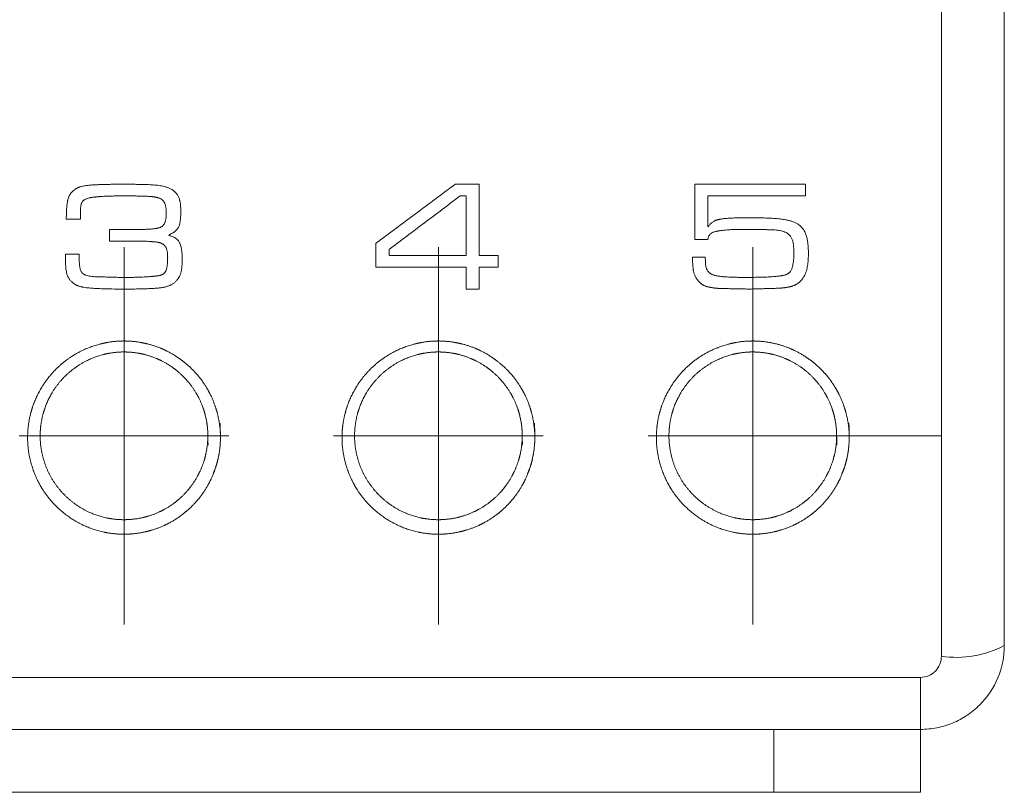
# Model space of a CAD drawing. Header units: millimetres. Extents: x 20 to 193, y 78 to 211.
# Tile 4 of 8: x 103 to 126, y 146 to 164. Entities that reach past the tile are written whole.
import ezdxf

# ---------------------------------------------------------------- set-up
doc = ezdxf.new("R2010")
doc.units = ezdxf.units.MM
doc.layers.add('___VS___', color=7, linetype='Continuous', lineweight=15)

# ---------------------------------------------------------------- blocks, each defined once
blk = doc.blocks.new('SW_CENTERMARKSYMBOL_0')
at = {"layer": '___VS___', "color": 0}
for p, q in [((7.5, 2.5), (7.5, 4.5)), ((15, 2.5), (15, 4.5)), ((22.5, 2.5), (22.5, 4.5)), ((7.5, 0), (7.5, 2.5)), ((15, 0), (15, 2.5)), ((22.5, 0), (22.5, 2.5)), ((7.5, 0), (5, 0)), ((7.5, 0), (7.5, -2.5)), ((7.5, 0), (10, 0)), ((15, 0), (12.5, 0)), ((15, 0), (15, -2.5)), ((15, 0), (17.5, 0)), ((22.5, 0), (20, 0)), ((22.5, 0), (22.5, -2.5)), ((22.5, 0), (25, 0)), ((25, 0), (27, 0)), ((7.5, -2.5), (7.5, -4.5)), ((15, -2.5), (15, -4.5)), ((22.5, -2.5), (22.5, -4.5))]:
    blk.add_line(p, q, dxfattribs=at)

msp = doc.modelspace()

# ---------------------------------------------------------------- linework, layer by layer
at = {"color": 7, "linetype": 'Continuous', "lineweight": 15}
for p, q in [((124.501, 148.907), (124.501, 164.836)), ((126.001, 164.868), (126.001, 149.162)), ((112.904, 160.162), (113.477, 160.162)), ((113.477, 158.46), (113.477, 160.162)), ((118.619, 160.162), (118.619, 158.842)), ((118.619, 160.162), (121.258, 160.162)), ((121.258, 159.884), (121.258, 160.162)), ((113.02, 159.884), (113.164, 159.884)), ((113.164, 159.884), (113.164, 158.46)), ((118.931, 159.884), (121.258, 159.884)), ((118.931, 159.148), (118.931, 159.884)), ((103.623, 159.328), (103.964, 159.328)), ((104.654, 159.085), (104.654, 158.807)), ((104.654, 159.085), (105.454, 159.085)), ((104.654, 158.807), (105.361, 158.807)), ((118.619, 158.842), (118.931, 158.842)), ((111.011, 158.756), (111.011, 158.182)), ((111.324, 158.46), (111.324, 158.603)), ((103.601, 158.495), (103.93, 158.495)), ((111.324, 158.46), (113.164, 158.46)), ((113.477, 158.46), (113.928, 158.46)), ((113.928, 158.182), (113.928, 158.46)), ((118.562, 158.426), (118.866, 158.426)), ((111.011, 158.182), (113.164, 158.182)), ((113.164, 158.182), (113.164, 157.662)), ((113.477, 158.182), (113.928, 158.182)), ((113.477, 157.662), (113.477, 158.182)), ((113.164, 157.662), (113.477, 157.662)), ((86.001, 148.402), (124.001, 148.402)), ((124.001, 147.162), (124.001, 148.402)), ((124.001, 147.162), (86.001, 147.162)), ((120.501, 145.662), (120.501, 147.162)), ((124.001, 147.162), (124.001, 145.662)), ((120.501, 145.662), (89.501, 145.662)), ((124.001, 145.662), (120.501, 145.662))]:
    msp.add_line(p, q, dxfattribs=at)
msp.add_arc((124.865, 151.303), 2.424, 261.3608, 297.9385, dxfattribs=at)
for points, knots in [([(103.787, 160.004), (103.776, 159.994), (103.755, 159.973), (103.727, 159.938), (103.706, 159.907), (103.692, 159.881), (103.674, 159.84), (103.661, 159.797), (103.652, 159.753), (103.648, 159.724), (103.641, 159.672), (103.635, 159.612), (103.631, 159.553), (103.626, 159.463), (103.624, 159.388), (103.623, 159.328)], [0, 0, 0, 0, 0.063462, 0.124223, 0.18627, 0.217176, 0.248203, 0.373052, 0.404326, 0.435537, 0.498226, 0.623644, 0.686355, 0.749067, 1, 1, 1, 1]), ([(104.216, 160.142), (104.207, 160.141), (104.188, 160.139), (104.149, 160.136), (104.101, 160.131), (104.044, 160.122), (103.998, 160.112), (103.966, 160.103), (103.945, 160.097), (103.924, 160.089), (103.902, 160.08), (103.884, 160.071), (103.869, 160.063), (103.857, 160.056), (103.844, 160.048), (103.828, 160.037), (103.809, 160.023), (103.794, 160.01), (103.787, 160.004)], [0, 0, 0, 0, 0.062686, 0.125376, 0.250734, 0.376019, 0.501277, 0.557983, 0.592112, 0.643379, 0.704434, 0.750181, 0.775057, 0.812314, 0.843305, 0.874453, 0.937206, 1, 1, 1, 1]), ([(105.014, 160.162), (104.981, 160.162), (104.915, 160.161), (104.815, 160.161), (104.715, 160.16), (104.615, 160.158), (104.515, 160.156), (104.416, 160.153), (104.333, 160.149), (104.266, 160.145), (104.233, 160.143), (104.216, 160.142)], [0, 0, 0, 0, 0.125009, 0.250018, 0.375022, 0.500027, 0.625024, 0.750032, 0.875024, 0.937513, 1, 1, 1, 1]), ([(106.138, 160.038), (106.128, 160.044), (106.107, 160.055), (106.064, 160.075), (106.008, 160.095), (105.939, 160.113), (105.869, 160.126), (105.799, 160.136), (105.728, 160.143), (105.657, 160.148), (105.585, 160.152), (105.514, 160.154), (105.419, 160.157), (105.3, 160.159), (105.157, 160.161), (105.062, 160.161), (105.014, 160.162)], [0, 0, 0, 0, 0.031026, 0.06211, 0.124525, 0.187141, 0.24951, 0.311964, 0.374452, 0.437004, 0.499603, 0.562201, 0.624734, 0.74982, 0.87491, 1, 1, 1, 1]), ([(106.355, 159.515), (106.355, 159.527), (106.355, 159.552), (106.353, 159.602), (106.35, 159.664), (106.342, 159.725), (106.332, 159.77), (106.326, 159.793), (106.315, 159.829), (106.299, 159.868), (106.274, 159.91), (106.244, 159.951), (106.208, 159.986), (106.174, 160.013), (106.154, 160.027), (106.143, 160.034), (106.138, 160.038)], [0, 0, 0, 0, 0.06235, 0.124923, 0.250138, 0.374842, 0.436996, 0.478416, 0.499157, 0.624344, 0.687013, 0.749415, 0.874516, 0.937241, 0.968521, 1, 1, 1, 1]), ([(112.904, 160.162), (112.586, 159.926), (111.955, 159.457), (111.325, 158.989), (111.011, 158.756)], [0, 0, 0, 0, 0.50312, 1, 1, 1, 1]), ([(103.959, 159.464), (103.959, 159.48), (103.96, 159.511), (103.961, 159.557), (103.965, 159.603), (103.97, 159.648), (103.981, 159.693), (103.995, 159.725), (104.008, 159.744), (104.017, 159.757), (104.026, 159.767), (104.034, 159.775), (104.038, 159.778), (104.043, 159.782), (104.049, 159.786), (104.058, 159.792), (104.064, 159.796), (104.068, 159.798)], [0, 0, 0, 0, 0.125088, 0.250158, 0.375237, 0.50023, 0.624695, 0.748577, 0.779689, 0.811057, 0.873889, 0.889574, 0.905231, 0.917735, 0.936452, 0.968179, 1, 1, 1, 1]), ([(104.068, 159.798), (104.076, 159.802), (104.094, 159.811), (104.13, 159.825), (104.161, 159.833), (104.185, 159.838), (104.194, 159.84), (104.205, 159.843), (104.22, 159.845), (104.237, 159.848), (104.263, 159.851), (104.292, 159.855), (104.319, 159.857), (104.338, 159.859), (104.353, 159.861), (104.368, 159.862), (104.387, 159.864), (104.441, 159.869), (104.505, 159.873), (104.583, 159.877), (104.662, 159.879), (104.764, 159.881), (104.881, 159.883), (104.96, 159.884), (104.999, 159.884)], [0, 0, 0, 0, 0.030977, 0.061917, 0.124085, 0.131904, 0.139732, 0.155416, 0.167988, 0.186878, 0.212106, 0.249947, 0.281376, 0.297019, 0.312596, 0.328203, 0.343822, 0.37506, 0.500033, 0.550029, 0.625012, 0.750005, 0.875003, 1, 1, 1, 1]), ([(104.999, 159.884), (105.034, 159.884), (105.104, 159.884), (105.209, 159.883), (105.315, 159.881), (105.403, 159.878), (105.464, 159.876), (105.499, 159.875), (105.535, 159.874), (105.568, 159.873), (105.603, 159.871), (105.628, 159.869), (105.656, 159.867), (105.681, 159.864), (105.702, 159.862), (105.72, 159.859), (105.737, 159.856), (105.754, 159.853), (105.771, 159.85), (105.786, 159.846), (105.8, 159.843), (105.817, 159.838), (105.83, 159.834), (105.838, 159.832)], [0, 0, 0, 0, 0.124939, 0.249876, 0.374816, 0.499754, 0.562264, 0.593636, 0.625052, 0.687926, 0.713061, 0.750717, 0.775781, 0.813305, 0.838271, 0.853232, 0.875649, 0.900528, 0.915445, 0.937813, 0.953347, 0.968886, 1, 1, 1, 1]), ([(105.838, 159.832), (105.839, 159.831), (105.841, 159.831), (105.844, 159.829), (105.847, 159.828), (105.85, 159.827), (105.854, 159.825), (105.857, 159.824), (105.86, 159.822), (105.863, 159.821), (105.866, 159.82), (105.869, 159.818), (105.872, 159.816), (105.875, 159.815), (105.878, 159.813), (105.882, 159.811), (105.887, 159.808), (105.893, 159.804), (105.9, 159.8), (105.909, 159.793), (105.919, 159.784), (105.932, 159.772), (105.946, 159.754), (105.965, 159.724), (105.981, 159.685), (105.992, 159.643), (105.999, 159.608), (106.004, 159.568), (106.006, 159.53), (106.007, 159.494), (106.008, 159.476), (106.008, 159.467)], [0, 0, 0, 0, 0.007724, 0.015466, 0.023223, 0.030992, 0.038773, 0.046562, 0.054358, 0.062159, 0.069963, 0.077769, 0.085576, 0.093381, 0.101184, 0.108983, 0.124567, 0.142346, 0.155656, 0.186624, 0.2175, 0.248551, 0.311095, 0.373809, 0.498517, 0.59872, 0.673941, 0.749058, 0.874494, 0.937261, 1, 1, 1, 1]), ([(113.02, 159.884), (112.736, 159.669), (112.17, 159.242), (111.605, 158.816), (111.324, 158.603)], [0, 0, 0, 0, 0.502811, 1, 1, 1, 1]), ([(106.062, 158.948), (106.075, 158.954), (106.101, 158.966), (106.14, 158.987), (106.178, 159.009), (106.225, 159.042), (106.268, 159.082), (106.301, 159.13), (106.319, 159.173), (106.33, 159.215), (106.341, 159.272), (106.349, 159.341), (106.353, 159.414), (106.354, 159.472), (106.355, 159.5), (106.355, 159.515)], [0, 0, 0, 0, 0.0625294, 0.1252028, 0.1877609, 0.2501292, 0.3752766, 0.4377096, 0.5001848, 0.5718298, 0.625235, 0.7499276, 0.8750007, 0.9375608, 1, 1, 1, 1]), ([(106.008, 159.467), (106.008, 159.45), (106.007, 159.417), (106.003, 159.367), (105.997, 159.325), (105.99, 159.293), (105.983, 159.268), (105.975, 159.245), (105.964, 159.222), (105.951, 159.2), (105.939, 159.183), (105.927, 159.171), (105.915, 159.16), (105.9, 159.15), (105.885, 159.142), (105.869, 159.135), (105.851, 159.127), (105.834, 159.122), (105.822, 159.118), (105.816, 159.117), (105.811, 159.116), (105.807, 159.115), (105.803, 159.114), (105.797, 159.112), (105.789, 159.111), (105.775, 159.108), (105.754, 159.104), (105.729, 159.101), (105.696, 159.096), (105.658, 159.092), (105.608, 159.089), (105.558, 159.087), (105.504, 159.086), (105.471, 159.085), (105.454, 159.085)], [0, 0, 0, 0, 0.0627304, 0.1255041, 0.1881372, 0.2194485, 0.2508689, 0.2822961, 0.3136516, 0.3451177, 0.3765072, 0.3921295, 0.4077181, 0.4390404, 0.4569697, 0.474787, 0.5013804, 0.5324469, 0.5402279, 0.5480148, 0.5542485, 0.5589263, 0.563606, 0.5714095, 0.5792176, 0.594844, 0.6261063, 0.6573059, 0.6884211, 0.7506894, 0.800528, 0.8753322, 0.9376856, 1, 1, 1, 1]), ([(119.129, 159.304), (119.124, 159.302), (119.114, 159.298), (119.099, 159.292), (119.085, 159.285), (119.066, 159.275), (119.044, 159.26), (119.018, 159.241), (118.994, 159.22), (118.972, 159.197), (118.951, 159.173), (118.938, 159.156), (118.931, 159.148)], [0, 0, 0, 0, 0.062676, 0.125393, 0.188039, 0.250618, 0.375862, 0.501237, 0.6257, 0.750386, 0.875276, 1, 1, 1, 1]), ([(119.894, 159.363), (119.862, 159.363), (119.798, 159.363), (119.701, 159.361), (119.605, 159.359), (119.525, 159.356), (119.461, 159.353), (119.413, 159.35), (119.365, 159.346), (119.317, 159.341), (119.279, 159.336), (119.247, 159.331), (119.225, 159.327), (119.2, 159.322), (119.177, 159.317), (119.152, 159.311), (119.137, 159.306), (119.129, 159.304)], [0, 0, 0, 0, 0.1250542, 0.2501064, 0.37516, 0.5002097, 0.5626476, 0.6252616, 0.6879323, 0.7505601, 0.8130771, 0.8380469, 0.8754612, 0.9003815, 0.937738, 0.9688624, 1, 1, 1, 1]), ([(121.084, 159.207), (121.074, 159.214), (121.053, 159.227), (121.008, 159.25), (120.949, 159.274), (120.876, 159.295), (120.794, 159.313), (120.719, 159.326), (120.644, 159.335), (120.577, 159.342), (120.476, 159.349), (120.349, 159.355), (120.198, 159.36), (120.046, 159.362), (119.945, 159.363), (119.894, 159.363)], [0, 0, 0, 0, 0.031, 0.062066, 0.124498, 0.187166, 0.249532, 0.332783, 0.374447, 0.436998, 0.499596, 0.624699, 0.749792, 0.874897, 1, 1, 1, 1]), ([(119.014, 158.995), (119.021, 158.999), (119.036, 159.007), (119.067, 159.02), (119.093, 159.028), (119.114, 159.034), (119.122, 159.036), (119.132, 159.038), (119.145, 159.041), (119.16, 159.044), (119.182, 159.048), (119.208, 159.052), (119.235, 159.056), (119.269, 159.06), (119.327, 159.067), (119.412, 159.074), (119.514, 159.08), (119.616, 159.083), (119.719, 159.085), (119.787, 159.085), (119.821, 159.085)], [0, 0, 0, 0, 0.0309516, 0.0619149, 0.1241376, 0.1303911, 0.1397802, 0.1554491, 0.1679993, 0.1868401, 0.211964, 0.2495606, 0.2851551, 0.3119565, 0.3745023, 0.4996044, 0.6246857, 0.7497805, 0.8748937, 1, 1, 1, 1]), ([(119.821, 159.085), (119.862, 159.085), (119.944, 159.085), (120.108, 159.084), (120.241, 159.081), (120.344, 159.078), (120.374, 159.077), (120.405, 159.076), (120.446, 159.075), (120.497, 159.073), (120.558, 159.068), (120.619, 159.06), (120.679, 159.049), (120.739, 159.032), (120.777, 159.017), (120.797, 159.009)], [0, 0, 0, 0, 0.124944, 0.249884, 0.499756, 0.531004, 0.562266, 0.593527, 0.624774, 0.687173, 0.749406, 0.811514, 0.873687, 0.936309, 1, 1, 1, 1]), ([(121.327, 158.511), (121.327, 158.543), (121.326, 158.607), (121.32, 158.703), (121.309, 158.799), (121.291, 158.893), (121.261, 158.985), (121.229, 159.049), (121.202, 159.089), (121.183, 159.114), (121.156, 159.144), (121.122, 159.177), (121.097, 159.197), (121.084, 159.207)], [0, 0, 0, 0, 0.1255847, 0.2511397, 0.3766024, 0.5019945, 0.6268514, 0.7515886, 0.7825224, 0.8134751, 0.8755889, 0.9379005, 1, 1, 1, 1]), ([(105.361, 158.807), (105.371, 158.807), (105.393, 158.807), (105.435, 158.806), (105.488, 158.804), (105.552, 158.801), (105.605, 158.797), (105.642, 158.794), (105.664, 158.792), (105.685, 158.791), (105.712, 158.789), (105.744, 158.786), (105.775, 158.783), (105.801, 158.779), (105.822, 158.775), (105.837, 158.772), (105.851, 158.768), (105.86, 158.766), (105.865, 158.764), (105.868, 158.763), (105.869, 158.763)], [0, 0, 0, 0, 0.062467, 0.124936, 0.249863, 0.374797, 0.499738, 0.562259, 0.593599, 0.624971, 0.687745, 0.750461, 0.813034, 0.87543, 0.900349, 0.937703, 0.968834, 0.98441, 0.992203, 1, 1, 1, 1]), ([(106.39, 158.366), (106.39, 158.381), (106.389, 158.412), (106.387, 158.473), (106.383, 158.535), (106.376, 158.595), (106.368, 158.641), (106.357, 158.686), (106.345, 158.723), (106.332, 158.754), (106.318, 158.781), (106.302, 158.806), (106.283, 158.828), (106.262, 158.85), (106.238, 158.869), (106.212, 158.886), (106.185, 158.902), (106.15, 158.918), (106.113, 158.931), (106.087, 158.94), (106.073, 158.945), (106.065, 158.947), (106.062, 158.948)], [0, 0, 0, 0, 0.0624241, 0.1248964, 0.2497374, 0.312103, 0.3745817, 0.4371279, 0.4994712, 0.5350519, 0.5707713, 0.6243556, 0.6555005, 0.6866983, 0.7493276, 0.7806464, 0.8118874, 0.8744995, 0.9372646, 0.9686592, 0.9843399, 1, 1, 1, 1]), ([(118.931, 158.842), (118.932, 158.846), (118.933, 158.853), (118.936, 158.868), (118.94, 158.888), (118.947, 158.909), (118.956, 158.93), (118.964, 158.945), (118.972, 158.957), (118.982, 158.969), (118.993, 158.979), (119.005, 158.988), (119.011, 158.992), (119.014, 158.995)], [0, 0, 0, 0, 0.063029, 0.126077, 0.252057, 0.394834, 0.502265, 0.627245, 0.689353, 0.751148, 0.875463, 0.937879, 1, 1, 1, 1]), ([(120.797, 159.009), (120.806, 159.003), (120.825, 158.991), (120.86, 158.964), (120.894, 158.931), (120.92, 158.892), (120.939, 158.851), (120.956, 158.8), (120.966, 158.75), (120.972, 158.706), (120.976, 158.662), (120.978, 158.615), (120.98, 158.57), (120.98, 158.548), (120.98, 158.537)], [0, 0, 0, 0, 0.062232, 0.124754, 0.248942, 0.319971, 0.391457, 0.498615, 0.623834, 0.674025, 0.749237, 0.874595, 0.937303, 1, 1, 1, 1]), ([(105.869, 158.763), (105.871, 158.762), (105.875, 158.76), (105.883, 158.757), (105.892, 158.752), (105.904, 158.746), (105.916, 158.74), (105.928, 158.732), (105.943, 158.723), (105.956, 158.712), (105.969, 158.7), (105.981, 158.687), (105.995, 158.669), (106.007, 158.646), (106.021, 158.613), (106.029, 158.578), (106.035, 158.543), (106.039, 158.508), (106.041, 158.473), (106.042, 158.437), (106.042, 158.42), (106.043, 158.411)], [0, 0, 0, 0, 0.0155156, 0.0310739, 0.0622789, 0.087289, 0.1248062, 0.1560244, 0.1871695, 0.2492119, 0.2802467, 0.3114722, 0.3741161, 0.436573, 0.498935, 0.6241536, 0.6867759, 0.7493489, 0.8746362, 0.9373385, 1, 1, 1, 1]), ([(103.601, 158.495), (103.601, 158.475), (103.601, 158.436), (103.602, 158.376), (103.603, 158.317), (103.606, 158.268), (103.608, 158.228), (103.611, 158.189), (103.616, 158.14), (103.624, 158.081), (103.633, 158.042), (103.637, 158.023)], [0, 0, 0, 0, 0.1249718, 0.2499581, 0.3749182, 0.4998557, 0.5623817, 0.6249138, 0.7499317, 0.8750023, 1, 1, 1, 1]), ([(103.932, 158.397), (103.932, 158.405), (103.932, 158.422), (103.931, 158.443), (103.931, 158.461), (103.931, 158.477), (103.931, 158.488), (103.93, 158.495)], [0, 0, 0, 0, 0.249964, 0.499974, 0.663245, 0.785702, 1, 1, 1, 1]), ([(104.088, 157.994), (104.087, 157.994), (104.084, 157.995), (104.081, 157.996), (104.078, 157.998), (104.074, 157.999), (104.071, 158.001), (104.067, 158.003), (104.062, 158.005), (104.055, 158.008), (104.048, 158.012), (104.042, 158.016), (104.029, 158.023), (104.016, 158.033), (104.002, 158.047), (103.99, 158.062), (103.976, 158.082), (103.964, 158.109), (103.955, 158.137), (103.947, 158.175), (103.94, 158.223), (103.935, 158.281), (103.933, 158.329), (103.932, 158.368), (103.932, 158.388), (103.932, 158.397)], [0, 0, 0, 0, 0.007722, 0.015465, 0.023226, 0.031001, 0.038788, 0.046583, 0.062188, 0.074676, 0.093392, 0.111183, 0.124497, 0.186227, 0.217399, 0.248807, 0.311639, 0.3741, 0.436744, 0.499574, 0.624543, 0.749583, 0.874833, 0.937455, 1, 1, 1, 1]), ([(106.043, 158.411), (106.042, 158.401), (106.042, 158.381), (106.042, 158.342), (106.04, 158.292), (106.034, 158.233), (106.027, 158.185), (106.018, 158.146), (106.009, 158.118), (105.999, 158.095), (105.989, 158.078), (105.978, 158.062), (105.966, 158.046), (105.951, 158.032), (105.94, 158.023), (105.929, 158.016), (105.921, 158.011), (105.912, 158.007), (105.901, 158.001), (105.891, 157.997), (105.887, 157.995)], [0, 0, 0, 0, 0.062537, 0.12508, 0.250131, 0.375141, 0.500082, 0.562415, 0.624871, 0.687079, 0.71819, 0.749534, 0.812212, 0.843434, 0.874625, 0.905924, 0.921608, 0.937294, 0.968592, 1, 1, 1, 1]), ([(106.293, 157.912), (106.303, 157.928), (106.323, 157.962), (106.346, 158.019), (106.363, 158.076), (106.374, 158.134), (106.38, 158.18), (106.384, 158.219), (106.387, 158.258), (106.389, 158.297), (106.389, 158.336), (106.39, 158.356), (106.39, 158.366)], [0, 0, 0, 0, 0.1208008, 0.2491746, 0.3916866, 0.4989366, 0.6242311, 0.6868592, 0.7494669, 0.874721, 0.9373671, 1, 1, 1, 1]), ([(118.562, 158.426), (118.563, 158.384), (118.565, 158.322), (118.569, 158.25), (118.572, 158.209), (118.575, 158.167), (118.58, 158.126), (118.587, 158.086), (118.597, 158.045), (118.614, 157.996), (118.632, 157.96), (118.642, 157.941)], [0, 0, 0, 0, 0.250229, 0.375337, 0.437884, 0.500411, 0.625451, 0.68793, 0.750323, 0.875158, 1, 1, 1, 1]), ([(118.942, 158.076), (118.934, 158.086), (118.921, 158.103), (118.908, 158.125), (118.9, 158.142), (118.891, 158.164), (118.882, 158.198), (118.877, 158.236), (118.874, 158.266), (118.872, 158.296), (118.87, 158.334), (118.868, 158.38), (118.867, 158.41), (118.866, 158.426)], [0, 0, 0, 0, 0.100191, 0.17547, 0.213006, 0.250418, 0.374683, 0.499699, 0.562417, 0.625043, 0.749958, 0.874977, 1, 1, 1, 1]), ([(120.98, 158.537), (120.98, 158.525), (120.98, 158.501), (120.979, 158.453), (120.977, 158.393), (120.97, 158.321), (120.962, 158.262), (120.953, 158.215), (120.941, 158.168), (120.923, 158.123), (120.898, 158.082), (120.879, 158.059), (120.861, 158.043), (120.846, 158.032), (120.831, 158.023), (120.82, 158.017), (120.815, 158.014)], [0, 0, 0, 0, 0.062499, 0.125006, 0.249977, 0.374966, 0.499912, 0.56221, 0.62471, 0.748963, 0.811532, 0.874257, 0.905523, 0.936934, 0.968473, 1, 1, 1, 1]), ([(121.244, 158.005), (121.253, 158.024), (121.269, 158.064), (121.294, 158.147), (121.314, 158.253), (121.323, 158.36), (121.327, 158.446), (121.327, 158.489), (121.327, 158.511)], [0, 0, 0, 0, 0.124817, 0.249573, 0.499502, 0.749768, 0.874871, 1, 1, 1, 1]), ([(103.637, 158.023), (103.644, 158.003), (103.657, 157.962), (103.683, 157.915), (103.708, 157.881), (103.736, 157.848), (103.77, 157.817), (103.807, 157.79), (103.836, 157.772), (103.857, 157.76), (103.874, 157.752), (103.887, 157.746), (103.902, 157.74), (103.922, 157.732), (103.948, 157.723), (103.973, 157.716), (103.994, 157.711), (104.004, 157.709), (104.01, 157.708)], [0, 0, 0, 0, 0.124565, 0.249214, 0.311292, 0.37369, 0.498861, 0.580456, 0.641642, 0.695311, 0.722167, 0.749021, 0.777654, 0.820553, 0.874122, 0.937047, 0.968527, 1, 1, 1, 1]), ([(105.075, 157.939), (105.034, 157.94), (104.951, 157.94), (104.786, 157.942), (104.642, 157.947), (104.529, 157.95), (104.487, 157.95), (104.446, 157.951), (104.394, 157.952), (104.332, 157.953), (104.271, 157.957), (104.209, 157.965), (104.148, 157.976), (104.108, 157.988), (104.088, 157.994)], [0, 0, 0, 0, 0.124846, 0.24969, 0.499366, 0.561835, 0.593098, 0.624368, 0.686889, 0.74933, 0.81168, 0.874039, 0.93666, 1, 1, 1, 1]), ([(105.887, 157.995), (105.885, 157.995), (105.881, 157.994), (105.873, 157.991), (105.863, 157.989), (105.851, 157.986), (105.836, 157.983), (105.814, 157.979), (105.791, 157.975), (105.764, 157.972), (105.738, 157.969), (105.711, 157.967), (105.677, 157.964), (105.635, 157.96), (105.567, 157.955), (105.489, 157.95), (105.388, 157.945), (105.286, 157.942), (105.177, 157.94), (105.109, 157.94), (105.075, 157.939)], [0, 0, 0, 0, 0.007798, 0.015594, 0.031183, 0.043654, 0.062367, 0.087337, 0.124843, 0.149878, 0.187453, 0.218751, 0.249998, 0.312501, 0.375012, 0.500031, 0.600016, 0.750005, 0.875007, 1, 1, 1, 1]), ([(105.82, 157.686), (105.831, 157.687), (105.854, 157.69), (105.888, 157.694), (105.921, 157.7), (105.956, 157.706), (105.99, 157.714), (106.022, 157.723), (106.053, 157.733), (106.08, 157.743), (106.101, 157.752), (106.121, 157.761), (106.146, 157.774), (106.175, 157.792), (106.211, 157.819), (106.243, 157.851), (106.273, 157.885), (106.286, 157.903), (106.293, 157.912)], [0, 0, 0, 0, 0.062701, 0.125416, 0.188108, 0.250777, 0.322342, 0.37606, 0.438717, 0.501271, 0.532394, 0.563581, 0.626031, 0.688431, 0.750646, 0.875166, 0.937643, 1, 1, 1, 1]), ([(118.642, 157.941), (118.646, 157.934), (118.654, 157.92), (118.671, 157.893), (118.695, 157.861), (118.721, 157.832), (118.741, 157.813), (118.753, 157.802), (118.766, 157.792), (118.783, 157.779), (118.799, 157.769), (118.812, 157.761), (118.825, 157.753), (118.843, 157.745), (118.865, 157.735), (118.887, 157.727), (118.907, 157.721), (118.922, 157.716), (118.93, 157.714), (118.935, 157.713)], [0, 0, 0, 0, 0.062778, 0.125596, 0.251028, 0.375686, 0.438233, 0.463255, 0.50077, 0.572099, 0.625448, 0.650314, 0.687659, 0.749989, 0.799962, 0.875045, 0.937614, 0.962602, 1, 1, 1, 1]), ([(119.287, 157.957), (119.276, 157.958), (119.261, 157.96), (119.23, 157.964), (119.194, 157.969), (119.147, 157.976), (119.109, 157.984), (119.079, 157.992), (119.056, 158), (119.034, 158.008), (119.017, 158.017), (119.004, 158.024), (118.993, 158.031), (118.983, 158.038), (118.975, 158.044), (118.966, 158.052), (118.955, 158.062), (118.947, 158.071), (118.942, 158.076)], [0, 0, 0, 0, 0.083519, 0.125279, 0.250544, 0.375807, 0.50103, 0.563121, 0.625479, 0.69675, 0.750065, 0.778432, 0.820894, 0.84758, 0.874427, 0.910275, 0.937204, 1, 1, 1, 1]), ([(119.852, 157.939), (119.829, 157.94), (119.781, 157.94), (119.711, 157.94), (119.652, 157.941), (119.605, 157.942), (119.557, 157.943), (119.499, 157.944), (119.428, 157.947), (119.371, 157.951), (119.324, 157.954), (119.301, 157.956), (119.287, 157.957)], [0, 0, 0, 0, 0.125025, 0.25005, 0.375066, 0.437576, 0.500085, 0.62506, 0.750052, 0.875036, 0.925024, 1, 1, 1, 1]), ([(120.815, 158.014), (120.805, 158.011), (120.787, 158.003), (120.758, 157.995), (120.733, 157.989), (120.716, 157.985), (120.706, 157.983), (120.698, 157.982), (120.687, 157.98), (120.667, 157.977), (120.641, 157.973), (120.608, 157.969), (120.572, 157.966), (120.522, 157.961), (120.442, 157.954), (120.337, 157.948), (120.216, 157.944), (120.094, 157.942), (119.973, 157.94), (119.893, 157.94), (119.852, 157.939)], [0, 0, 0, 0, 0.031079, 0.062167, 0.093336, 0.108961, 0.116783, 0.12461, 0.134637, 0.149691, 0.187353, 0.218694, 0.249908, 0.299895, 0.374887, 0.499895, 0.62489, 0.749925, 0.874963, 1, 1, 1, 1]), ([(120.737, 157.69), (120.743, 157.691), (120.756, 157.693), (120.782, 157.697), (120.812, 157.701), (120.842, 157.707), (120.867, 157.712), (120.889, 157.717), (120.912, 157.723), (120.931, 157.729), (120.95, 157.735), (120.967, 157.741), (120.985, 157.748), (121.003, 157.756), (121.021, 157.764), (121.046, 157.777), (121.074, 157.795), (121.105, 157.818), (121.133, 157.843), (121.169, 157.882), (121.2, 157.924), (121.223, 157.964), (121.235, 157.987), (121.241, 157.999), (121.244, 158.005)], [0, 0, 0, 0, 0.031092, 0.06227, 0.124786, 0.17485, 0.204876, 0.249863, 0.278383, 0.321091, 0.342414, 0.374364, 0.405399, 0.436424, 0.467513, 0.49873, 0.570303, 0.624037, 0.686541, 0.748983, 0.87439, 0.937143, 0.96848, 1, 1, 1, 1]), ([(104.01, 157.708), (104.031, 157.705), (104.073, 157.698), (104.157, 157.689), (104.264, 157.68), (104.391, 157.673), (104.561, 157.667), (104.774, 157.662), (104.944, 157.662), (105.03, 157.662)], [0, 0, 0, 0, 0.062475, 0.124969, 0.249962, 0.374967, 0.499983, 0.749987, 1, 1, 1, 1]), ([(105.03, 157.662), (105.067, 157.662), (105.124, 157.662), (105.199, 157.662), (105.265, 157.663), (105.34, 157.664), (105.423, 157.665), (105.517, 157.668), (105.616, 157.672), (105.705, 157.677), (105.771, 157.681), (105.804, 157.684), (105.82, 157.686)], [0, 0, 0, 0, 0.142869, 0.214303, 0.285737, 0.39289, 0.50004, 0.600031, 0.750037, 0.875028, 0.937516, 1, 1, 1, 1]), ([(118.935, 157.713), (118.945, 157.711), (118.965, 157.707), (118.993, 157.702), (119.023, 157.696), (119.051, 157.691), (119.077, 157.688), (119.097, 157.685), (119.117, 157.683), (119.137, 157.681), (119.158, 157.679), (119.18, 157.678), (119.208, 157.677), (119.249, 157.675), (119.301, 157.674), (119.352, 157.673), (119.393, 157.672), (119.434, 157.671), (119.485, 157.67), (119.547, 157.669), (119.608, 157.667), (119.67, 157.666), (119.731, 157.665), (119.814, 157.664), (119.875, 157.662), (119.916, 157.662)], [0, 0, 0, 0, 0.031165, 0.062357, 0.08732, 0.124761, 0.149712, 0.164677, 0.187117, 0.21204, 0.226991, 0.249413, 0.280678, 0.311951, 0.374499, 0.437052, 0.468329, 0.499604, 0.562153, 0.624702, 0.687251, 0.7498, 0.81235, 0.8749, 1, 1, 1, 1]), ([(119.916, 157.662), (119.95, 157.662), (120.019, 157.664), (120.121, 157.667), (120.224, 157.67), (120.31, 157.672), (120.378, 157.674), (120.446, 157.676), (120.532, 157.679), (120.618, 157.682), (120.676, 157.686), (120.71, 157.688), (120.727, 157.69), (120.737, 157.69)], [0, 0, 0, 0, 0.124998, 0.249995, 0.374994, 0.499992, 0.562493, 0.625003, 0.750027, 0.875023, 0.937511, 0.962506, 1, 1, 1, 1]), ([(107.295, 154.464), (107.306, 153.859), (107.252, 153.559), (107.088, 153.141), (107.019, 153.005), (106.858, 152.752), (106.766, 152.634), (106.558, 152.417), (106.442, 152.317), (106.196, 152.145), (106.065, 152.071), (105.786, 151.949), (105.642, 151.902), (105.348, 151.837), (105.196, 151.819), (104.892, 151.813), (104.742, 151.825), (104.445, 151.879), (104.297, 151.921), (103.877, 152.087), (103.617, 152.255), (103.294, 152.568), (103.196, 152.684), (103.024, 152.932), (102.952, 153.063), (102.773, 153.474), (102.707, 153.777), (102.699, 154.226), (102.71, 154.375), (102.763, 154.67), (102.804, 154.817), (102.966, 155.235), (103.132, 155.495), (103.546, 155.929), (103.799, 156.107), (104.213, 156.289), (104.359, 156.337), (104.654, 156.402), (104.804, 156.42), (105.107, 156.426), (105.26, 156.414), (105.556, 156.36), (105.702, 156.319), (105.985, 156.207), (106.119, 156.138), (106.372, 155.975), (106.492, 155.88), (106.709, 155.67), (106.806, 155.556), (106.977, 155.309), (107.051, 155.175), (107.229, 154.763), (107.295, 154.464), (107.306, 153.859)], [-0.0625, -0.0625, 0, 0, 0.0625, 0.0625, 0.09375, 0.09375, 0.125, 0.125, 0.15625, 0.15625, 0.1875, 0.1875, 0.21875, 0.21875, 0.25, 0.25, 0.28125, 0.28125, 0.3125, 0.3125, 0.375, 0.375, 0.40625, 0.40625, 0.4375, 0.4375, 0.5, 0.5, 0.53125, 0.53125, 0.5625, 0.5625, 0.625, 0.625, 0.6875, 0.6875, 0.71875, 0.71875, 0.75, 0.75, 0.78125, 0.78125, 0.8125, 0.8125, 0.84375, 0.84375, 0.875, 0.875, 0.90625, 0.90625, 0.9375, 0.9375, 1, 1, 1.0625, 1.0625]), ([(114.795, 154.464), (114.806, 153.859), (114.752, 153.559), (114.588, 153.141), (114.519, 153.005), (114.358, 152.752), (114.266, 152.634), (114.058, 152.417), (113.942, 152.317), (113.696, 152.145), (113.565, 152.071), (113.286, 151.949), (113.142, 151.902), (112.848, 151.837), (112.696, 151.819), (112.392, 151.813), (112.242, 151.825), (111.945, 151.879), (111.797, 151.921), (111.377, 152.087), (111.117, 152.255), (110.794, 152.568), (110.696, 152.684), (110.524, 152.932), (110.452, 153.063), (110.273, 153.474), (110.207, 153.777), (110.199, 154.226), (110.21, 154.375), (110.263, 154.67), (110.304, 154.817), (110.466, 155.235), (110.632, 155.495), (111.046, 155.929), (111.299, 156.107), (111.713, 156.289), (111.859, 156.337), (112.154, 156.402), (112.304, 156.42), (112.607, 156.426), (112.76, 156.414), (113.056, 156.36), (113.202, 156.319), (113.485, 156.207), (113.619, 156.138), (113.872, 155.975), (113.992, 155.88), (114.209, 155.67), (114.306, 155.556), (114.477, 155.309), (114.551, 155.175), (114.729, 154.763), (114.795, 154.464), (114.806, 153.859)], [-0.0625, -0.0625, 0, 0, 0.0625, 0.0625, 0.09375, 0.09375, 0.125, 0.125, 0.15625, 0.15625, 0.1875, 0.1875, 0.21875, 0.21875, 0.25, 0.25, 0.28125, 0.28125, 0.3125, 0.3125, 0.375, 0.375, 0.40625, 0.40625, 0.4375, 0.4375, 0.5, 0.5, 0.53125, 0.53125, 0.5625, 0.5625, 0.625, 0.625, 0.6875, 0.6875, 0.71875, 0.71875, 0.75, 0.75, 0.78125, 0.78125, 0.8125, 0.8125, 0.84375, 0.84375, 0.875, 0.875, 0.90625, 0.90625, 0.9375, 0.9375, 1, 1, 1.0625, 1.0625]), ([(122.295, 154.464), (122.306, 153.859), (122.252, 153.559), (122.088, 153.141), (122.019, 153.005), (121.858, 152.752), (121.766, 152.634), (121.558, 152.417), (121.442, 152.317), (121.196, 152.145), (121.065, 152.071), (120.786, 151.949), (120.642, 151.902), (120.348, 151.837), (120.196, 151.819), (119.892, 151.813), (119.742, 151.825), (119.445, 151.879), (119.297, 151.921), (118.877, 152.087), (118.617, 152.255), (118.294, 152.568), (118.196, 152.684), (118.024, 152.932), (117.952, 153.063), (117.773, 153.474), (117.707, 153.777), (117.699, 154.226), (117.71, 154.375), (117.763, 154.67), (117.804, 154.817), (117.966, 155.235), (118.132, 155.495), (118.546, 155.929), (118.799, 156.107), (119.213, 156.289), (119.359, 156.337), (119.654, 156.402), (119.804, 156.42), (120.107, 156.426), (120.26, 156.414), (120.556, 156.36), (120.702, 156.319), (120.985, 156.207), (121.119, 156.138), (121.372, 155.975), (121.492, 155.88), (121.709, 155.67), (121.806, 155.556), (121.977, 155.309), (122.051, 155.175), (122.229, 154.763), (122.295, 154.464), (122.306, 153.859)], [-0.0625, -0.0625, 0, 0, 0.0625, 0.0625, 0.09375, 0.09375, 0.125, 0.125, 0.15625, 0.15625, 0.1875, 0.1875, 0.21875, 0.21875, 0.25, 0.25, 0.28125, 0.28125, 0.3125, 0.3125, 0.375, 0.375, 0.40625, 0.40625, 0.4375, 0.4375, 0.5, 0.5, 0.53125, 0.53125, 0.5625, 0.5625, 0.625, 0.625, 0.6875, 0.6875, 0.71875, 0.71875, 0.75, 0.75, 0.78125, 0.78125, 0.8125, 0.8125, 0.84375, 0.84375, 0.875, 0.875, 0.90625, 0.90625, 0.9375, 0.9375, 1, 1, 1.0625, 1.0625]), ([(107.005, 153.936), (106.996, 154.461), (106.939, 154.72), (106.784, 155.077), (106.719, 155.193), (106.57, 155.408), (106.486, 155.507), (106.298, 155.69), (106.194, 155.772), (105.974, 155.914), (105.857, 155.974), (105.61, 156.071), (105.484, 156.107), (105.226, 156.153), (105.092, 156.164), (104.829, 156.159), (104.699, 156.143), (104.442, 156.086), (104.315, 156.045), (103.955, 155.886), (103.735, 155.732), (103.375, 155.355), (103.231, 155.129), (103.09, 154.766), (103.054, 154.639), (103.009, 154.382), (102.999, 154.253), (103.006, 153.864), (103.064, 153.601), (103.271, 153.125), (103.423, 152.905), (103.797, 152.543), (104.023, 152.397), (104.389, 152.253), (104.518, 152.216), (104.776, 152.17), (104.907, 152.16), (105.171, 152.165), (105.303, 152.18), (105.559, 152.237), (105.684, 152.277), (105.927, 152.384), (106.041, 152.448), (106.254, 152.598), (106.355, 152.684), (106.536, 152.873), (106.616, 152.975), (106.756, 153.195), (106.816, 153.313), (106.958, 153.675), (107.005, 153.936), (106.996, 154.461)], [-0.0625, -0.0625, 0, 0, 0.0625, 0.0625, 0.09375, 0.09375, 0.125, 0.125, 0.15625, 0.15625, 0.1875, 0.1875, 0.21875, 0.21875, 0.25, 0.25, 0.28125, 0.28125, 0.3125, 0.3125, 0.375, 0.375, 0.4375, 0.4375, 0.46875, 0.46875, 0.5, 0.5, 0.5625, 0.5625, 0.625, 0.625, 0.6875, 0.6875, 0.71875, 0.71875, 0.75, 0.75, 0.78125, 0.78125, 0.8125, 0.8125, 0.84375, 0.84375, 0.875, 0.875, 0.90625, 0.90625, 0.9375, 0.9375, 1, 1, 1.0625, 1.0625]), ([(114.505, 153.936), (114.496, 154.461), (114.439, 154.72), (114.284, 155.077), (114.219, 155.193), (114.07, 155.408), (113.986, 155.507), (113.798, 155.69), (113.694, 155.772), (113.474, 155.914), (113.357, 155.974), (113.11, 156.071), (112.984, 156.107), (112.726, 156.153), (112.592, 156.164), (112.329, 156.159), (112.199, 156.143), (111.942, 156.086), (111.815, 156.045), (111.455, 155.886), (111.235, 155.732), (110.875, 155.355), (110.731, 155.129), (110.59, 154.766), (110.554, 154.639), (110.509, 154.382), (110.499, 154.253), (110.506, 153.864), (110.564, 153.601), (110.771, 153.125), (110.923, 152.905), (111.297, 152.543), (111.523, 152.397), (111.889, 152.253), (112.018, 152.216), (112.276, 152.17), (112.407, 152.16), (112.671, 152.165), (112.803, 152.18), (113.059, 152.237), (113.184, 152.277), (113.427, 152.384), (113.541, 152.448), (113.754, 152.598), (113.855, 152.684), (114.036, 152.873), (114.116, 152.975), (114.256, 153.195), (114.316, 153.313), (114.458, 153.675), (114.505, 153.936), (114.496, 154.461)], [-0.0625, -0.0625, 0, 0, 0.0625, 0.0625, 0.09375, 0.09375, 0.125, 0.125, 0.15625, 0.15625, 0.1875, 0.1875, 0.21875, 0.21875, 0.25, 0.25, 0.28125, 0.28125, 0.3125, 0.3125, 0.375, 0.375, 0.4375, 0.4375, 0.46875, 0.46875, 0.5, 0.5, 0.5625, 0.5625, 0.625, 0.625, 0.6875, 0.6875, 0.71875, 0.71875, 0.75, 0.75, 0.78125, 0.78125, 0.8125, 0.8125, 0.84375, 0.84375, 0.875, 0.875, 0.90625, 0.90625, 0.9375, 0.9375, 1, 1, 1.0625, 1.0625]), ([(122.005, 153.936), (121.996, 154.461), (121.939, 154.72), (121.784, 155.077), (121.719, 155.193), (121.57, 155.408), (121.486, 155.507), (121.298, 155.69), (121.194, 155.772), (120.974, 155.914), (120.857, 155.974), (120.61, 156.071), (120.484, 156.107), (120.226, 156.153), (120.092, 156.164), (119.829, 156.159), (119.699, 156.143), (119.442, 156.086), (119.315, 156.045), (118.955, 155.886), (118.735, 155.732), (118.375, 155.355), (118.231, 155.129), (118.09, 154.766), (118.054, 154.639), (118.009, 154.382), (117.999, 154.253), (118.006, 153.864), (118.064, 153.601), (118.271, 153.125), (118.423, 152.905), (118.797, 152.543), (119.023, 152.397), (119.389, 152.253), (119.518, 152.216), (119.776, 152.17), (119.907, 152.16), (120.171, 152.165), (120.303, 152.18), (120.559, 152.237), (120.684, 152.277), (120.927, 152.384), (121.041, 152.448), (121.254, 152.598), (121.355, 152.684), (121.536, 152.873), (121.616, 152.975), (121.756, 153.195), (121.816, 153.313), (121.958, 153.675), (122.005, 153.936), (121.996, 154.461)], [-0.0625, -0.0625, 0, 0, 0.0625, 0.0625, 0.09375, 0.09375, 0.125, 0.125, 0.15625, 0.15625, 0.1875, 0.1875, 0.21875, 0.21875, 0.25, 0.25, 0.28125, 0.28125, 0.3125, 0.3125, 0.375, 0.375, 0.4375, 0.4375, 0.46875, 0.46875, 0.5, 0.5, 0.5625, 0.5625, 0.625, 0.625, 0.6875, 0.6875, 0.71875, 0.71875, 0.75, 0.75, 0.78125, 0.78125, 0.8125, 0.8125, 0.84375, 0.84375, 0.875, 0.875, 0.90625, 0.90625, 0.9375, 0.9375, 1, 1, 1.0625, 1.0625]), ([(124.001, 147.162), (124.133, 147.162), (124.263, 147.175), (124.519, 147.225), (124.646, 147.264), (124.888, 147.364), (125.003, 147.426), (125.22, 147.571), (125.323, 147.655), (125.599, 147.932), (125.748, 148.155), (125.948, 148.635), (126.001, 148.898), (126.001, 149.162)], [0, 0, 0, 0, 0.125, 0.125, 0.25, 0.25, 0.375, 0.375, 0.5, 0.5, 0.75, 0.75, 1, 1, 1, 1]), ([(124.501, 148.907), (124.501, 148.775), (124.448, 148.645), (124.265, 148.459), (124.135, 148.402), (124.001, 148.402)], [0, 0, 0, 0, 0.5, 0.5, 1, 1, 1, 1])]:
    msp.add_open_spline(points, degree=3, knots=knots, dxfattribs=at)
msp.add_open_spline([(103.964, 159.328), (103.962, 159.374), (103.961, 159.419), (103.959, 159.464)], degree=3, dxfattribs=at)

# ---------------------------------------------------------------- block references
at = {"layer": '___VS___'}
msp.add_blockref('SW_CENTERMARKSYMBOL_0', (97.501, 154.162), dxfattribs=at)

doc.saveas('drawing.dxf')
